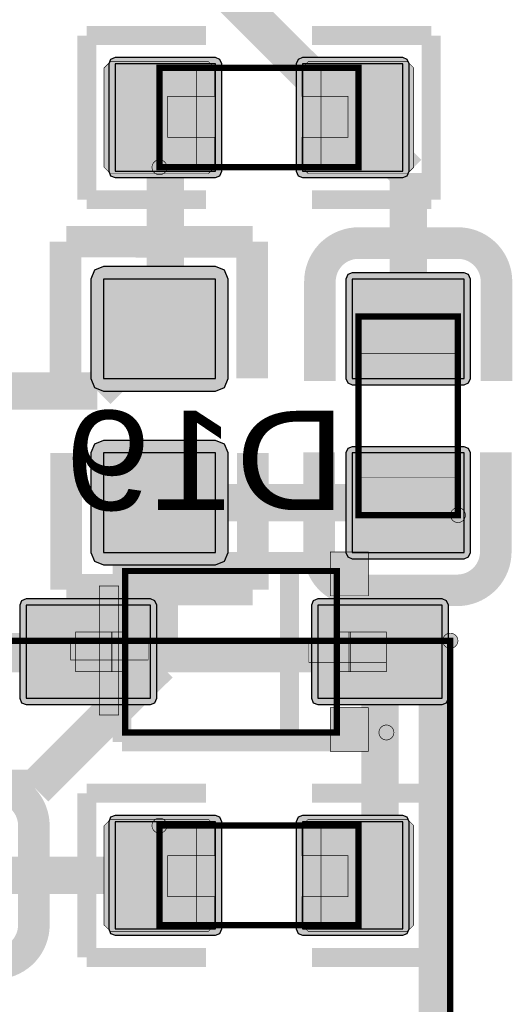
# Model space of a CAD drawing. Header units: millimetres. Extents: x -8 to 125, y -6 to 113.
# Tile 86 of 142: x 80.82 to 84.78, y 5.52 to 13.45. Entities that reach past the tile are written whole.
import ezdxf
from ezdxf.enums import TextEntityAlignment as Align

# ---------------------------------------------------------------- set-up
doc = ezdxf.new("R2010")
doc.units = ezdxf.units.MM
for name, color, linetype, true_color in [('Bottom Layer', 7, 'Continuous', 0x0000ff), ('Bottom Paste Mask Layer', 7, 'Continuous', 0x800000), ('Bottom Silkscreen Layer', 7, 'Continuous', 0x66cc33), ('Bottom Solder Mask Layer', 7, 'Continuous', 0xaa00ff), ('Component Marking Layer', 7, 'Continuous', 0x66ffcc), ('Component Shape Layer', 7, 'Continuous', 0x00cccc), ('Document Layer', 7, 'Continuous', 0xffffff), ('Pin Floating Layer', 7, 'Continuous', 0xff99ff), ('Pin Soldering Layer', 7, 'Continuous', 0xcc9999), ('Top Layer', 7, 'Continuous', 0xff0000), ('Top Paste Mask Layer', 7, 'Continuous', 0x808080), ('Top Silkscreen Layer', 7, 'Continuous', 0xffcc00), ('Top Solder Mask Layer', 7, 'Continuous', 0x800080)]:
    doc.layers.add(name, color=color, linetype=linetype, true_color=true_color)
doc.styles.get("Standard").update_dxf_attribs({"font": 'arial.ttf'})

msp = doc.modelspace()

# ---------------------------------------------------------------- hatches: boundary and pattern name
at = {"layer": 'Bottom Layer'}
for points in [[(81.8737, 7.9844), (81.8737, 8.7344), (80.8737, 8.7344), (80.8737, 7.9844)], [(84.2189, 7.9844), (84.2189, 8.7344), (83.2189, 8.7344), (83.2189, 7.9844)], [(81.5897, 6.9914), (81.5897, 6.1274), (82.3961, 6.1274), (82.3961, 6.9914)], [(83.0964, 6.9914), (83.0964, 6.1274), (83.9029, 6.1274), (83.9029, 6.9914)]]:
    msp.add_hatch(color=256, dxfattribs=at).paths.add_polyline_path(points)
at = {"layer": 'Bottom Paste Mask Layer'}
for points in [[(81.8737, 7.9844), (81.8737, 8.7344), (80.8737, 8.7344), (80.8737, 7.9844)], [(84.2189, 7.9844), (84.2189, 8.7344), (83.2189, 8.7344), (83.2189, 7.9844)], [(82.3913, 6.1594), (82.3913, 6.3874), (82.0113, 6.3874), (82.0113, 6.7174), (82.3913, 6.7174), (82.3913, 6.9594), (82.3413, 7.0094), (81.5513, 7.0094), (81.5013, 6.9594), (81.5013, 6.1594), (81.5513, 6.1094), (82.3413, 6.1094)], [(83.9413, 6.1094), (83.1413, 6.1094), (83.0913, 6.1594), (83.0913, 6.3874), (83.4613, 6.3874), (83.4613, 6.7174), (83.0913, 6.7174), (83.0913, 6.9594), (83.1413, 7.0094), (83.9413, 7.0094), (83.9913, 6.9594), (83.9913, 6.1594)]]:
    msp.add_hatch(color=256, dxfattribs=at).paths.add_polyline_path(points)
at = {"layer": 'Bottom Silkscreen Layer'}
for points in [[(83.3212, 9.1618), (83.3212, 8.8094), (83.6261, 8.8094), (83.6261, 9.1618)], [(83.3212, 7.557), (83.3212, 7.9094), (83.6261, 7.9094), (83.6261, 7.557)]]:
    msp.add_hatch(color=256, dxfattribs=at).paths.add_polyline_path(points)
at = {"layer": 'Bottom Solder Mask Layer'}
for points in [[(81.9245, 7.9844), (81.9245, 8.7344), (81.9096, 8.7703), (81.8737, 8.7852), (80.8737, 8.7852), (80.8378, 8.7703), (80.8229, 8.7344), (80.8229, 7.9844), (80.8378, 7.9485), (80.8737, 7.9336), (81.8737, 7.9336), (81.9096, 7.9485)], [(84.2697, 7.9844), (84.2697, 8.7344), (84.2548, 8.7703), (84.2189, 8.7852), (83.2189, 8.7852), (83.1829, 8.7703), (83.1681, 8.7344), (83.1681, 7.9844), (83.1829, 7.9485), (83.2189, 7.9336), (84.2189, 7.9336), (84.2548, 7.9485)], [(81.5389, 6.9914), (81.5389, 6.1274), (81.5537, 6.0915), (81.5897, 6.0766), (82.3961, 6.0766), (82.4321, 6.0915), (82.4469, 6.1274), (82.4469, 6.9914), (82.4321, 7.0273), (82.3961, 7.0422), (81.5897, 7.0422), (81.5537, 7.0273)], [(83.0456, 6.9914), (83.0456, 6.1274), (83.0605, 6.0915), (83.0964, 6.0766), (83.9029, 6.0766), (83.9388, 6.0915), (83.9537, 6.1274), (83.9537, 6.9914), (83.9388, 7.0273), (83.9029, 7.0422), (83.0964, 7.0422), (83.0605, 7.0273)]]:
    msp.add_hatch(color=256, dxfattribs=at).paths.add_polyline_path(points)
at = {"layer": 'Component Marking Layer'}
for points in [[(81.8863, 12.2594, 1), (82.0063, 12.2594, 1)], [(84.2863, 9.4594, 1), (84.4063, 9.4594, 1)], [(84.224, 8.4481, 1), (84.3459, 8.4481, 1)], [(83.7112, 7.7094, 1), (83.8312, 7.7094, 1)], [(81.8863, 6.9594, 1), (82.0063, 6.9594, 1)]]:
    msp.add_hatch(color=256, dxfattribs=at).paths.add_polyline_path(points)
at = {"layer": 'Document Layer'}
for points in [[(81.4632, 8.8894), (81.4632, 7.8494), (81.6192, 7.8494), (81.6192, 8.8894)], [(81.2313, 8.4494), (81.2313, 8.2934), (81.8553, 8.2934), (81.8553, 8.4494)], [(83.7712, 8.4294), (83.7712, 8.2734), (83.1472, 8.2734), (83.1472, 8.4294)]]:
    msp.add_hatch(color=256, dxfattribs=at).paths.add_polyline_path(points)
at = {"layer": 'Pin Floating Layer'}
for points in [[(81.5613, 8.5193), (81.5613, 8.1993), (81.6812, 8.1993), (81.6812, 8.5193)], [(83.3612, 8.5193), (83.3612, 8.1993), (83.4812, 8.1993), (83.4812, 8.5193)]]:
    msp.add_hatch(color=256, dxfattribs=at).paths.add_polyline_path(points)
at = {"layer": 'Pin Soldering Layer'}
for points in [[(81.9463, 12.2594), (81.9463, 13.0594), (82.2463, 13.0594), (82.2463, 12.2594)], [(83.5463, 12.2594), (83.5463, 13.0594), (83.2463, 13.0594), (83.2463, 12.2594)], [(84.3463, 11.0594), (83.5463, 11.0594), (83.5463, 10.7594), (84.3463, 10.7594)], [(84.3463, 9.4594), (83.5463, 9.4594), (83.5463, 9.7594), (84.3463, 9.7594)], [(81.2712, 8.5193), (81.2712, 8.1993), (81.5712, 8.1993), (81.5712, 8.5193)], [(83.4713, 8.5193), (83.4713, 8.1993), (83.7712, 8.1993), (83.7712, 8.5193)], [(81.9463, 6.9594), (81.9463, 6.1594), (82.2463, 6.1594), (82.2463, 6.9594)], [(83.5463, 6.9594), (83.5463, 6.1594), (83.2463, 6.1594), (83.2463, 6.9594)]]:
    msp.add_hatch(color=256, dxfattribs=at).paths.add_polyline_path(points)
at = {"layer": 'Top Layer'}
for points in [[(81.5897, 13.0914), (81.5897, 12.2274), (82.3961, 12.2274), (82.3961, 13.0914)], [(83.0964, 13.0914), (83.0964, 12.2274), (83.9029, 12.2274), (83.9029, 13.0914)], [(81.4963, 10.5594), (82.3963, 10.5594), (82.3963, 11.3594), (81.4963, 11.3594)], [(83.4963, 10.5595), (84.3963, 10.5595), (84.3963, 11.3595), (83.4963, 11.3595)], [(81.4963, 9.1594), (82.3963, 9.1594), (82.3963, 9.9594), (81.4963, 9.9594)], [(83.4963, 9.1594), (84.3963, 9.1594), (84.3963, 9.9594), (83.4963, 9.9594)]]:
    msp.add_hatch(color=256, dxfattribs=at).paths.add_polyline_path(points)
at = {"layer": 'Top Paste Mask Layer'}
for points in [[(82.3913, 13.0594), (82.3913, 12.8314), (82.0113, 12.8314), (82.0113, 12.5014), (82.3913, 12.5014), (82.3913, 12.2594), (82.3413, 12.2094), (81.5513, 12.2094), (81.5013, 12.2594), (81.5013, 13.0594), (81.5513, 13.1094), (82.3413, 13.1094)], [(83.9413, 13.1094), (83.1413, 13.1094), (83.0913, 13.0594), (83.0913, 12.8314), (83.4613, 12.8314), (83.4613, 12.5014), (83.0913, 12.5014), (83.0913, 12.2594), (83.1413, 12.2094), (83.9413, 12.2094), (83.9913, 12.2594), (83.9913, 13.0594)], [(81.4963, 10.5594), (82.3963, 10.5594), (82.3963, 11.3594), (81.4963, 11.3594)], [(83.4963, 10.5595), (84.3963, 10.5595), (84.3963, 11.3595), (83.4963, 11.3595)], [(81.4963, 9.1594), (82.3963, 9.1594), (82.3963, 9.9594), (81.4963, 9.9594)], [(83.4963, 9.1594), (84.3963, 9.1594), (84.3963, 9.9594), (83.4963, 9.9594)]]:
    msp.add_hatch(color=256, dxfattribs=at).paths.add_polyline_path(points)
at = {"layer": 'Top Solder Mask Layer'}
for points in [[(81.5389, 13.0914), (81.5389, 12.2274), (81.5537, 12.1915), (81.5897, 12.1766), (82.3961, 12.1766), (82.4321, 12.1915), (82.4469, 12.2274), (82.4469, 13.0914), (82.4321, 13.1274), (82.3961, 13.1422), (81.5897, 13.1422), (81.5537, 13.1274)], [(83.0456, 13.0914), (83.0456, 12.2274), (83.0605, 12.1915), (83.0964, 12.1766), (83.9029, 12.1766), (83.9388, 12.1915), (83.9537, 12.2274), (83.9537, 13.0914), (83.9388, 13.1274), (83.9029, 13.1422), (83.0964, 13.1422), (83.0605, 13.1274)], [(81.4963, 10.4578), (82.3963, 10.4578), (82.4681, 10.4876), (82.4979, 10.5594), (82.4979, 11.3594), (82.4681, 11.4313), (82.3963, 11.461), (81.4963, 11.461), (81.4244, 11.4313), (81.3947, 11.3594), (81.3947, 10.5594), (81.4244, 10.4876)], [(83.4963, 10.5087), (84.3963, 10.5087), (84.4322, 10.5236), (84.4471, 10.5595), (84.4471, 11.3595), (84.4322, 11.3954), (84.3963, 11.4103), (83.4963, 11.4103), (83.4604, 11.3954), (83.4455, 11.3595), (83.4455, 10.5595), (83.4604, 10.5236)], [(81.4963, 9.0578), (82.3963, 9.0578), (82.4681, 9.0875), (82.4979, 9.1594), (82.4979, 9.9594), (82.4681, 10.0312), (82.3963, 10.061), (81.4963, 10.061), (81.4244, 10.0312), (81.3947, 9.9594), (81.3947, 9.1594), (81.4244, 9.0875)], [(83.4963, 9.1086), (84.3963, 9.1086), (84.4322, 9.1235), (84.4471, 9.1594), (84.4471, 9.9594), (84.4322, 9.9953), (84.3963, 10.0102), (83.4963, 10.0102), (83.4604, 9.9953), (83.4455, 9.9594), (83.4455, 9.1594), (83.4604, 9.1235)]]:
    msp.add_hatch(color=256, dxfattribs=at).paths.add_polyline_path(points)

# ---------------------------------------------------------------- linework, layer by layer
at = {"layer": 'Bottom Layer'}
for points in [[(81.8737, 7.9844), (81.8737, 8.7344), (80.8737, 8.7344), (80.8737, 7.9844)], [(84.2189, 7.9844), (84.2189, 8.7344), (83.2189, 8.7344), (83.2189, 7.9844)], [(81.5897, 6.9914), (81.5897, 6.1274), (82.3961, 6.1274), (82.3961, 6.9914)], [(83.0964, 6.9914), (83.0964, 6.1274), (83.9029, 6.1274), (83.9029, 6.9914)]]:
    msp.add_lwpolyline(points, close=True, dxfattribs=at)
at = {"layer": 'Bottom Layer', "const_width": 0.3}
for points in [[(81.3737, 8.3594), (79.7217, 8.3594)], [(83.7189, 6.7786), (83.7189, 8.3594)], [(83.4996, 6.5594), (83.7189, 6.7786)], [(80.2463, 6.5594), (81.9929, 6.5594)]]:
    msp.add_lwpolyline(points, dxfattribs=at)
at = {"layer": 'Bottom Paste Mask Layer'}
for points in [[(81.8737, 7.9844), (81.8737, 8.7344), (80.8737, 8.7344), (80.8737, 7.9844)], [(84.2189, 7.9844), (84.2189, 8.7344), (83.2189, 8.7344), (83.2189, 7.9844)]]:
    msp.add_lwpolyline(points, close=True, dxfattribs=at)
at = {"layer": 'Bottom Paste Mask Layer', "const_width": 0.00508}
for points in [[(82.3913, 6.1594), (82.3913, 6.3874), (82.0113, 6.3874), (82.0113, 6.7174), (82.3913, 6.7174), (82.3913, 6.9594), (82.3413, 7.0094), (81.5513, 7.0094), (81.5013, 6.9594), (81.5013, 6.1594), (81.5513, 6.1094), (82.3413, 6.1094)], [(82.3913, 6.1594), (82.3913, 6.3874), (82.0113, 6.3874), (82.0113, 6.7174), (82.3913, 6.7174), (82.3913, 6.9594), (82.3413, 7.0094), (81.5513, 7.0094), (81.5013, 6.9594), (81.5013, 6.1594), (81.5513, 6.1094), (82.3413, 6.1094)], [(83.9413, 6.1094), (83.1413, 6.1094), (83.0913, 6.1594), (83.0913, 6.3874), (83.4613, 6.3874), (83.4613, 6.7174), (83.0913, 6.7174), (83.0913, 6.9594), (83.1413, 7.0094), (83.9413, 7.0094), (83.9913, 6.9594), (83.9913, 6.1594)], [(83.9413, 6.1094), (83.1413, 6.1094), (83.0913, 6.1594), (83.0913, 6.3874), (83.4613, 6.3874), (83.4613, 6.7174), (83.0913, 6.7174), (83.0913, 6.9594), (83.1413, 7.0094), (83.9413, 7.0094), (83.9913, 6.9594), (83.9913, 6.1594)]]:
    msp.add_lwpolyline(points, close=True, dxfattribs=at)
at = {"layer": 'Bottom Silkscreen Layer'}
for points, const_width in [([(83.3975, 9.0856), (81.645, 9.0856)], 0.1524), ([(83.3975, 9.0856), (81.645, 9.0856)], 0.1524), ([(81.645, 9.0856), (81.645, 8.8894)], 0.152), ([(81.645, 9.0856), (81.645, 8.8894)], 0.152), ([(82.993, 9.0856), (82.993, 7.6332)], 0.1524), ([(82.993, 9.0856), (82.993, 7.6332)], 0.1524), ([(81.645, 7.6332), (81.645, 7.8394)], 0.152), ([(81.645, 7.6332), (81.645, 7.8394)], 0.152), ([(83.3975, 7.6332), (81.645, 7.6332)], 0.1524), ([(83.3975, 7.6332), (81.645, 7.6332)], 0.1524), ([(82.3201, 7.22), (81.3612, 7.22)], 0.1524), ([(81.3612, 7.22), (81.3612, 5.8988)], 0.1524), ([(82.3201, 7.22), (81.3612, 7.22)], 0.1524), ([(81.3612, 7.22), (81.3612, 5.8988)], 0.1524), ([(83.1725, 7.22), (84.1314, 7.22)], 0.1524), ([(83.1725, 7.22), (84.1314, 7.22)], 0.1524), ([(84.1314, 7.22), (84.1314, 5.8988)], 0.1524), ([(84.1314, 7.22), (84.1314, 5.8988)], 0.1524), ([(80.9363, 6.1596), (80.9363, 6.9597)], 0.254), ([(80.9363, 6.1596), (80.9363, 6.9597)], 0.254), ([(81.3612, 5.8988), (82.3201, 5.8988)], 0.1524), ([(81.3612, 5.8988), (82.3201, 5.8988)], 0.1524), ([(84.1314, 5.8988), (83.1725, 5.8988)], 0.1524), ([(84.1314, 5.8988), (83.1725, 5.8988)], 0.1524)]:
    msp.add_lwpolyline(points, dxfattribs=dict(at, const_width=const_width))
at = {"layer": 'Bottom Silkscreen Layer', "const_width": 0.00508}
for points in [[(83.3212, 9.1618), (83.3212, 8.8094), (83.6261, 8.8094), (83.6261, 9.1618)], [(83.3212, 9.1618), (83.3212, 8.8094), (83.6261, 8.8094), (83.6261, 9.1618)], [(83.3212, 7.557), (83.3212, 7.9094), (83.6261, 7.9094), (83.6261, 7.557)], [(83.3212, 7.557), (83.3212, 7.9094), (83.6261, 7.9094), (83.6261, 7.557)]]:
    msp.add_lwpolyline(points, close=True, dxfattribs=at)
at = {"layer": 'Bottom Silkscreen Layer', "const_width": 0.254}
for points in [[(80.9363, 6.9596, 0.414214), (80.6264, 7.2694)], [(80.9363, 6.9596, 0.414214), (80.6264, 7.2694)], [(80.6264, 5.8498, 0.414239), (80.9363, 6.1596)], [(80.6264, 5.8498, 0.414239), (80.9363, 6.1596)]]:
    msp.add_lwpolyline(points, format="xyb", dxfattribs=at)
at = {"layer": 'Bottom Solder Mask Layer'}
for points in [[(81.9245, 7.9844), (81.9245, 8.7344), (81.9096, 8.7703), (81.8737, 8.7852), (80.8737, 8.7852), (80.8378, 8.7703), (80.8229, 8.7344), (80.8229, 7.9844), (80.8378, 7.9485), (80.8737, 7.9336), (81.8737, 7.9336), (81.9096, 7.9485)], [(84.2697, 7.9844), (84.2697, 8.7344), (84.2548, 8.7703), (84.2189, 8.7852), (83.2189, 8.7852), (83.1829, 8.7703), (83.1681, 8.7344), (83.1681, 7.9844), (83.1829, 7.9485), (83.2189, 7.9336), (84.2189, 7.9336), (84.2548, 7.9485)], [(81.5389, 6.9914), (81.5389, 6.1274), (81.5537, 6.0915), (81.5897, 6.0766), (82.3961, 6.0766), (82.4321, 6.0915), (82.4469, 6.1274), (82.4469, 6.9914), (82.4321, 7.0273), (82.3961, 7.0422), (81.5897, 7.0422), (81.5537, 7.0273)], [(83.0456, 6.9914), (83.0456, 6.1274), (83.0605, 6.0915), (83.0964, 6.0766), (83.9029, 6.0766), (83.9388, 6.0915), (83.9537, 6.1274), (83.9537, 6.9914), (83.9388, 7.0273), (83.9029, 7.0422), (83.0964, 7.0422), (83.0605, 7.0273)]]:
    msp.add_lwpolyline(points, close=True, dxfattribs=at)
at = {"layer": 'Component Marking Layer', "const_width": 0.00508}
for points in [[(81.8863, 12.2594, 1), (82.0063, 12.2594, 1)], [(84.2863, 9.4594, 1), (84.4063, 9.4594, 1)], [(84.224, 8.4481, 1), (84.3459, 8.4481, 1)], [(83.7112, 7.7094, 1), (83.8312, 7.7094, 1)], [(81.8863, 6.9594, 1), (82.0063, 6.9594, 1)]]:
    msp.add_lwpolyline(points, format="xyb", close=True, dxfattribs=at)
at = {"layer": 'Component Shape Layer', "const_width": 0.0508}
for points in [[(81.9463, 12.2594), (81.9463, 13.0594), (83.5463, 13.0594), (83.5463, 12.2594)], [(81.9463, 12.2594), (81.9463, 13.0594), (83.5463, 13.0594), (83.5463, 12.2594)], [(84.3463, 9.4594), (83.5463, 9.4594), (83.5463, 11.0594), (84.3463, 11.0594)], [(84.3463, 9.4594), (83.5463, 9.4594), (83.5463, 11.0594), (84.3463, 11.0594)], [(81.6712, 9.0094), (81.6712, 7.7094), (83.3712, 7.7094), (83.3712, 9.0094)], [(81.6712, 9.0094), (81.6712, 7.7094), (83.3712, 7.7094), (83.3712, 9.0094)], [(84.285, 1.4453), (69.1313, 1.4453), (69.1313, 8.4481), (84.285, 8.4481)], [(84.285, 1.4453), (69.1313, 1.4453), (69.1313, 8.4481), (84.285, 8.4481)], [(81.9463, 6.9594), (81.9463, 6.1594), (83.5463, 6.1594), (83.5463, 6.9594)], [(81.9463, 6.9594), (81.9463, 6.1594), (83.5463, 6.1594), (83.5463, 6.9594)]]:
    msp.add_lwpolyline(points, close=True, dxfattribs=at)
at = {"layer": 'Document Layer', "const_width": 0.00508}
for points in [[(81.4632, 8.8894), (81.4632, 7.8494), (81.6192, 7.8494), (81.6192, 8.8894)], [(81.4632, 8.8894), (81.4632, 7.8494), (81.6192, 7.8494), (81.6192, 8.8894)], [(81.2313, 8.4494), (81.2313, 8.2934), (81.8553, 8.2934), (81.8553, 8.4494)], [(81.2313, 8.4494), (81.2313, 8.2934), (81.8553, 8.2934), (81.8553, 8.4494)], [(83.7712, 8.4294), (83.7712, 8.2734), (83.1472, 8.2734), (83.1472, 8.4294)], [(83.7712, 8.4294), (83.7712, 8.2734), (83.1472, 8.2734), (83.1472, 8.4294)]]:
    msp.add_lwpolyline(points, close=True, dxfattribs=at)
at = {"layer": 'Pin Floating Layer', "const_width": 0.00508}
for points in [[(81.5613, 8.5193), (81.5613, 8.1993), (81.6812, 8.1993), (81.6812, 8.5193)], [(81.5613, 8.5193), (81.5613, 8.1993), (81.6812, 8.1993), (81.6812, 8.5193)], [(83.3612, 8.5193), (83.3612, 8.1993), (83.4812, 8.1993), (83.4812, 8.5193)], [(83.3612, 8.5193), (83.3612, 8.1993), (83.4812, 8.1993), (83.4812, 8.5193)]]:
    msp.add_lwpolyline(points, close=True, dxfattribs=at)
at = {"layer": 'Pin Soldering Layer', "const_width": 0.00508}
for points in [[(81.9463, 12.2594), (81.9463, 13.0594), (82.2463, 13.0594), (82.2463, 12.2594)], [(81.9463, 12.2594), (81.9463, 13.0594), (82.2463, 13.0594), (82.2463, 12.2594)], [(83.5463, 12.2594), (83.5463, 13.0594), (83.2463, 13.0594), (83.2463, 12.2594)], [(83.5463, 12.2594), (83.5463, 13.0594), (83.2463, 13.0594), (83.2463, 12.2594)], [(84.3463, 11.0594), (83.5463, 11.0594), (83.5463, 10.7594), (84.3463, 10.7594)], [(84.3463, 11.0594), (83.5463, 11.0594), (83.5463, 10.7594), (84.3463, 10.7594)], [(84.3463, 9.4594), (83.5463, 9.4594), (83.5463, 9.7594), (84.3463, 9.7594)], [(84.3463, 9.4594), (83.5463, 9.4594), (83.5463, 9.7594), (84.3463, 9.7594)], [(81.2712, 8.5193), (81.2712, 8.1993), (81.5712, 8.1993), (81.5712, 8.5193)], [(81.2712, 8.5193), (81.2712, 8.1993), (81.5712, 8.1993), (81.5712, 8.5193)], [(83.4713, 8.5193), (83.4713, 8.1993), (83.7712, 8.1993), (83.7712, 8.5193)], [(83.4713, 8.5193), (83.4713, 8.1993), (83.7712, 8.1993), (83.7712, 8.5193)], [(81.9463, 6.9594), (81.9463, 6.1594), (82.2463, 6.1594), (82.2463, 6.9594)], [(81.9463, 6.9594), (81.9463, 6.1594), (82.2463, 6.1594), (82.2463, 6.9594)], [(83.5463, 6.9594), (83.5463, 6.1594), (83.2463, 6.1594), (83.2463, 6.9594)], [(83.5463, 6.9594), (83.5463, 6.1594), (83.2463, 6.1594), (83.2463, 6.9594)]]:
    msp.add_lwpolyline(points, close=True, dxfattribs=at)
at = {"layer": 'Top Layer', "const_width": 0.3}
for points in [[(73.1521, 23.0069), (83.4996, 12.6594)], [(81.9929, 12.6594), (81.9929, 11.0061)], [(83.9463, 12.2128), (83.4996, 12.6594)], [(83.9463, 10.9595), (83.9463, 12.2128)], [(81.4463, 10.4594), (81.9463, 10.9594)], [(81.9929, 11.0061), (81.9463, 10.9594)], [(78.1463, 10.4594), (81.4463, 10.4594)], [(81.9463, 9.5594), (83.9462, 9.5594)], [(81.9463, 8.2594), (81.9463, 9.5594)], [(80.9463, 7.2594), (81.9463, 8.2594)], [(77.8463, 7.2594), (80.9463, 7.2594)]]:
    msp.add_lwpolyline(points, dxfattribs=at)
at = {"layer": 'Top Layer'}
for points in [[(81.5897, 13.0914), (81.5897, 12.2274), (82.3961, 12.2274), (82.3961, 13.0914)], [(83.0964, 13.0914), (83.0964, 12.2274), (83.9029, 12.2274), (83.9029, 13.0914)], [(81.4963, 10.5594), (82.3963, 10.5594), (82.3963, 11.3594), (81.4963, 11.3594)], [(83.4963, 10.5595), (84.3963, 10.5595), (84.3963, 11.3595), (83.4963, 11.3595)], [(81.4963, 9.1594), (82.3963, 9.1594), (82.3963, 9.9594), (81.4963, 9.9594)], [(83.4963, 9.1594), (84.3963, 9.1594), (84.3963, 9.9594), (83.4963, 9.9594)]]:
    msp.add_lwpolyline(points, close=True, dxfattribs=at)
at = {"layer": 'Top Paste Mask Layer', "const_width": 0.00508}
for points in [[(82.3913, 13.0594), (82.3913, 12.8314), (82.0113, 12.8314), (82.0113, 12.5014), (82.3913, 12.5014), (82.3913, 12.2594), (82.3413, 12.2094), (81.5513, 12.2094), (81.5013, 12.2594), (81.5013, 13.0594), (81.5513, 13.1094), (82.3413, 13.1094)], [(82.3913, 13.0594), (82.3913, 12.8314), (82.0113, 12.8314), (82.0113, 12.5014), (82.3913, 12.5014), (82.3913, 12.2594), (82.3413, 12.2094), (81.5513, 12.2094), (81.5013, 12.2594), (81.5013, 13.0594), (81.5513, 13.1094), (82.3413, 13.1094)], [(83.9413, 13.1094), (83.1413, 13.1094), (83.0913, 13.0594), (83.0913, 12.8314), (83.4613, 12.8314), (83.4613, 12.5014), (83.0913, 12.5014), (83.0913, 12.2594), (83.1413, 12.2094), (83.9413, 12.2094), (83.9913, 12.2594), (83.9913, 13.0594)], [(83.9413, 13.1094), (83.1413, 13.1094), (83.0913, 13.0594), (83.0913, 12.8314), (83.4613, 12.8314), (83.4613, 12.5014), (83.0913, 12.5014), (83.0913, 12.2594), (83.1413, 12.2094), (83.9413, 12.2094), (83.9913, 12.2594), (83.9913, 13.0594)]]:
    msp.add_lwpolyline(points, close=True, dxfattribs=at)
at = {"layer": 'Top Paste Mask Layer'}
for points in [[(81.4963, 10.5594), (82.3963, 10.5594), (82.3963, 11.3594), (81.4963, 11.3594)], [(83.4963, 10.5595), (84.3963, 10.5595), (84.3963, 11.3595), (83.4963, 11.3595)], [(81.4963, 9.1594), (82.3963, 9.1594), (82.3963, 9.9594), (81.4963, 9.9594)], [(83.4963, 9.1594), (84.3963, 9.1594), (84.3963, 9.9594), (83.4963, 9.9594)]]:
    msp.add_lwpolyline(points, close=True, dxfattribs=at)
at = {"layer": 'Top Silkscreen Layer'}
for points, const_width in [([(81.3612, 11.9988), (81.3612, 13.32)], 0.1524), ([(81.3612, 13.32), (82.3201, 13.32)], 0.1524), ([(81.3612, 11.9988), (81.3612, 13.32)], 0.1524), ([(81.3612, 13.32), (82.3201, 13.32)], 0.1524), ([(84.1314, 13.32), (83.1725, 13.32)], 0.1524), ([(84.1314, 13.32), (83.1725, 13.32)], 0.1524), ([(84.1314, 11.9988), (84.1314, 13.32)], 0.1524), ([(84.1314, 11.9988), (84.1314, 13.32)], 0.1524), ([(82.3201, 11.9988), (81.3612, 11.9988)], 0.1524), ([(82.3201, 11.9988), (81.3612, 11.9988)], 0.1524), ([(83.1725, 11.9988), (84.1314, 11.9988)], 0.1524), ([(83.1725, 11.9988), (84.1314, 11.9988)], 0.1524), ([(81.1912, 10.5601), (81.1912, 11.6604)], 0.254), ([(81.1912, 10.5601), (81.1912, 11.6604)], 0.254), ([(81.1963, 11.6604), (82.6963, 11.66)], 0.254), ([(81.1963, 11.6604), (82.6963, 11.66)], 0.254), ([(82.6912, 10.5601), (82.6912, 11.6604)], 0.254), ([(82.6912, 10.5601), (82.6912, 11.6604)], 0.254), ([(83.5465, 11.6495), (84.3465, 11.6495)], 0.254), ([(83.5465, 11.6495), (84.3465, 11.6495)], 0.254), ([(83.2366, 10.5397), (83.2366, 11.3397)], 0.254), ([(83.2366, 10.5397), (83.2366, 11.3397)], 0.254), ([(84.6563, 10.5397), (84.6563, 11.3397)], 0.254), ([(84.6563, 10.5397), (84.6563, 11.3397)], 0.254), ([(81.1963, 9.9595), (81.1963, 8.8584)], 0.254), ([(81.1963, 9.9595), (81.1963, 8.8584)], 0.254), ([(82.6963, 9.9595), (82.6963, 8.8584)], 0.254), ([(82.6963, 9.9595), (82.6963, 8.8584)], 0.254), ([(83.2308, 9.9638), (83.2308, 9.1638)], 0.254), ([(83.2308, 9.9638), (83.2308, 9.1638)], 0.254), ([(84.6504, 9.9638), (84.6504, 9.1638)], 0.254), ([(84.6504, 9.9638), (84.6504, 9.1638)], 0.254), ([(81.1963, 8.8594), (82.6963, 8.8594)], 0.254), ([(81.1963, 8.8594), (82.6963, 8.8594)], 0.254), ([(83.5407, 8.854), (84.3406, 8.854)], 0.254), ([(83.5407, 8.854), (84.3406, 8.854)], 0.254), ([(84.158, 8.3211), (69.2583, 8.3211)], 0.254), ([(84.158, 8.3211), (69.2583, 8.3211)], 0.254), ([(84.158, 2.1717), (84.158, 8.3211)], 0.254), ([(84.158, 2.1717), (84.158, 8.3211)], 0.254)]:
    msp.add_lwpolyline(points, dxfattribs=dict(at, const_width=const_width))
at = {"layer": 'Top Silkscreen Layer', "const_width": 0.254}
for points in [[(83.2366, 11.3396, -0.414239), (83.5465, 11.6495)], [(83.2366, 11.3396, -0.414239), (83.5465, 11.6495)], [(84.3465, 11.6495, -0.414214), (84.6563, 11.3396)], [(84.3465, 11.6495, -0.414214), (84.6563, 11.3396)], [(83.5407, 8.8539, -0.414214), (83.2308, 9.1638)], [(83.5407, 8.8539, -0.414214), (83.2308, 9.1638)], [(84.6505, 9.1638, -0.414239), (84.3406, 8.8539)], [(84.6505, 9.1638, -0.414239), (84.3406, 8.8539)]]:
    msp.add_lwpolyline(points, format="xyb", dxfattribs=at)
at = {"layer": 'Top Solder Mask Layer'}
for points in [[(81.5389, 13.0914), (81.5389, 12.2274), (81.5537, 12.1915), (81.5897, 12.1766), (82.3961, 12.1766), (82.4321, 12.1915), (82.4469, 12.2274), (82.4469, 13.0914), (82.4321, 13.1274), (82.3961, 13.1422), (81.5897, 13.1422), (81.5537, 13.1274)], [(83.0456, 13.0914), (83.0456, 12.2274), (83.0605, 12.1915), (83.0964, 12.1766), (83.9029, 12.1766), (83.9388, 12.1915), (83.9537, 12.2274), (83.9537, 13.0914), (83.9388, 13.1274), (83.9029, 13.1422), (83.0964, 13.1422), (83.0605, 13.1274)], [(81.4963, 10.4578), (82.3963, 10.4578), (82.4681, 10.4876), (82.4979, 10.5594), (82.4979, 11.3594), (82.4681, 11.4313), (82.3963, 11.461), (81.4963, 11.461), (81.4244, 11.4313), (81.3947, 11.3594), (81.3947, 10.5594), (81.4244, 10.4876)], [(83.4963, 10.5087), (84.3963, 10.5087), (84.4322, 10.5236), (84.4471, 10.5595), (84.4471, 11.3595), (84.4322, 11.3954), (84.3963, 11.4103), (83.4963, 11.4103), (83.4604, 11.3954), (83.4455, 11.3595), (83.4455, 10.5595), (83.4604, 10.5236)], [(81.4963, 9.0578), (82.3963, 9.0578), (82.4681, 9.0875), (82.4979, 9.1594), (82.4979, 9.9594), (82.4681, 10.0312), (82.3963, 10.061), (81.4963, 10.061), (81.4244, 10.0312), (81.3947, 9.9594), (81.3947, 9.1594), (81.4244, 9.0875)], [(83.4963, 9.1086), (84.3963, 9.1086), (84.4322, 9.1235), (84.4471, 9.1594), (84.4471, 9.9594), (84.4322, 9.9953), (84.3963, 10.0102), (83.4963, 10.0102), (83.4604, 9.9953), (83.4455, 9.9594), (83.4455, 9.1594), (83.4604, 9.1235)]]:
    msp.add_lwpolyline(points, close=True, dxfattribs=at)

# ---------------------------------------------------------------- texts
at = {"layer": 'Bottom Silkscreen Layer', "text_generation_flag": 2, "width": 1.1}
msp.add_text('D19', height=0.8001, dxfattribs=at).set_placement((83.4463, 9.2594), align=Align.BOTTOM_LEFT)

doc.saveas('drawing.dxf')
